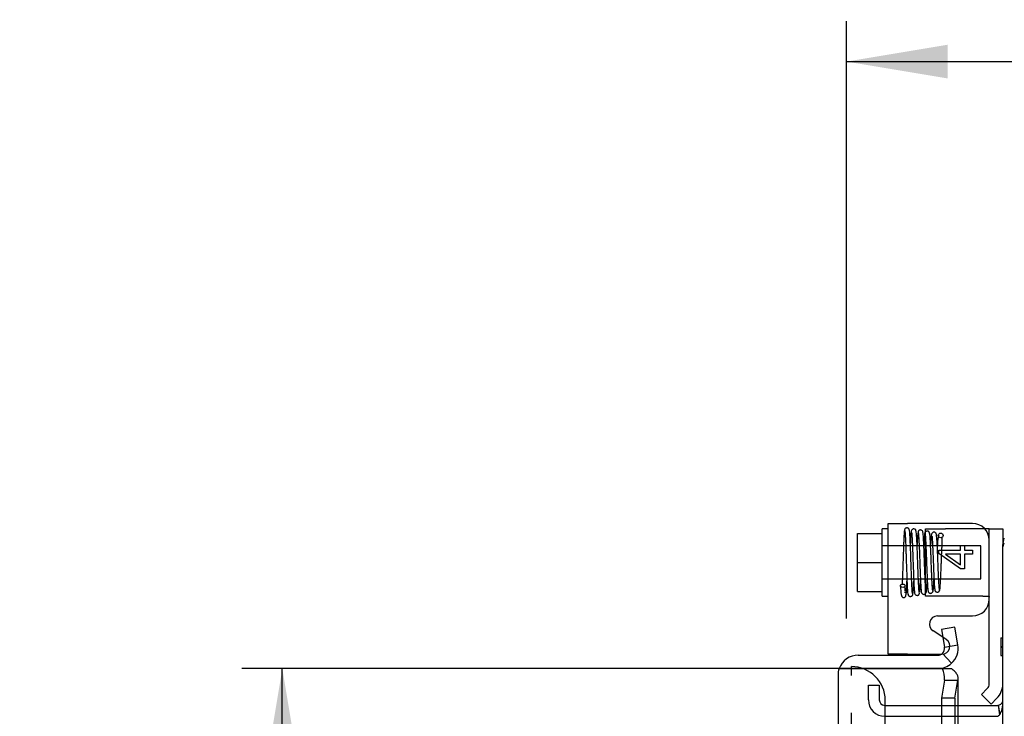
# Model space of a CAD drawing. Header units: inches. Extents: x 1 to 150, y -1 to 99.
# Tile 22 of 29: x 72.17 to 79.48, y 54.25 to 59.41. Entities that reach past the tile are written whole.
import ezdxf
from ezdxf.enums import TextEntityAlignment as Align
from ezdxf.lldxf.tags import DXFTag

# ---------------------------------------------------------------- set-up
doc = ezdxf.new("R2010")
doc.units = ezdxf.units.IN
doc.header["$MEASUREMENT"] = 0
for name, color, linetype in [('COM42667', 7, 'Continuous'), ('COM42781', 7, 'Continuous'), ('COM48541', 7, 'Continuous'), ('COM48553', 7, 'Continuous'), ('COM70220', 7, 'Continuous'), ('Default', 7, 'Continuous'), ('SCC19011', 7, 'Continuous'), ('SPR20265', 7, 'Continuous'), ('WAF25035', 7, 'Continuous')]:
    doc.layers.add(name, color=color, linetype=linetype)
doc.styles.add('SEACAD_Times_New_Roman', font='times.ttf')
tags = doc.linetypes.add('HIDDEN2', pattern=[0.1875, 0.125, -0.0625]).pattern_tags.tags
tags[6:7] = [DXFTag(74, 4), DXFTag(75, 0), DXFTag(340, '0'), DXFTag(46, 0.0), DXFTag(50, 0.0), DXFTag(44, 0.0), DXFTag(45, 0.0)]
tags[4:5] = [DXFTag(74, 4), DXFTag(75, 0), DXFTag(340, '0'), DXFTag(46, 0.0), DXFTag(50, 0.0), DXFTag(44, 0.0), DXFTag(45, 0.0)]
doc.dimstyles.new('HAMMOND_(STH_-_120x80)', dxfattribs={"dimtxt": 0.6, "dimasz": 0.75, "dimexe": 0.3, "dimexo": 0.3, "dimgap": 0.15, "dimtad": 0, "dimtih": 1, "dimtoh": 1, "dimzin": 0, "dimdsep": 46, "dimtxsty": 'SEACAD_Times_New_Roman', "dimblk1": '_SE_FILLED', "dimblk2": '_SE_FILLED', "dimsah": 1, "dimcen": 0.3, "dimadec": 0, "dimazin": 0, "dimtfac": 0.8, "dimtofl": 0, "dimtmove": 1, "dimatfit": 3, "dimfxl": 1, "dimtolj": 1, "dimtzin": 0, "dimarcsym": 0})

# ---------------------------------------------------------------- blocks, each defined once
blk = doc.blocks.new('SE3')
at = {"layer": 'COM42667', "color": 7, "linetype": 'Continuous'}
for p, q in [((78.6155, 54.7075), (78.6155, 55.6775)), ((78.6155, 55.6775), (78.7585, 55.6775)), ((79.241, 55.6775), (78.7585, 55.6775)), ((79.1529, 55.4806), (79.1529, 55.5142)), ((79.1529, 55.5142), (79.1812, 55.5142)), ((79.1812, 55.5142), (79.1812, 55.4806)), ((78.991, 55.4558), (78.991, 55.4806)), ((78.991, 55.4806), (79.1529, 55.4806)), ((79.1529, 55.3407), (78.991, 55.4558)), ((79.0403, 55.45), (79.1529, 55.371)), ((79.1529, 55.45), (79.0403, 55.45)), ((79.1529, 55.371), (79.1529, 55.45)), ((79.1812, 55.4806), (79.241, 55.4806)), ((79.241, 55.45), (79.1812, 55.45)), ((79.1812, 55.45), (79.1812, 55.3407)), ((79.241, 55.4806), (79.241, 55.45)), ((79.1812, 55.3407), (79.1529, 55.3407)), ((78.9815, 54.9913), (79.241, 54.9913)), ((79.0205, 54.8348), (78.949, 54.8809)), ((78.7585, 54.7075), (78.6155, 54.7075)), ((78.7585, 54.7075), (79.0091, 54.7075))]:
    blk.add_line(p, q, dxfattribs=at)
at = {"layer": 'COM42667', "color": 7, "linetype": 'HIDDEN2'}
for p, q in [((79.0466, 54.8179), (79.0205, 54.8348)), ((79.0091, 54.7075), (79.014, 54.7075))]:
    blk.add_line(p, q, dxfattribs=at)
at = {"layer": 'COM42667', "color": 7, "linetype": 'Continuous'}
for centre, radius, start, end in [((79.241, 55.5525), 0.125, 0, 90), ((79.241, 55.1163), 0.125, 270, 0), ((78.9815, 54.9313), 0.06, 90, 237.15449)]:
    blk.add_arc(centre, radius, start, end, dxfattribs=at)
at = {"layer": 'COM42667', "color": 7, "linetype": 'HIDDEN2'}
blk.add_arc((79.014, 54.7675), 0.06, 270, 57.15449, dxfattribs=at)
at = {"layer": 'COM42781', "color": 7, "linetype": 'HIDDEN2'}
for p, q in [((78.894, 55.6385), (79.0414, 55.6385)), ((78.894, 55.1385), (78.894, 55.6385)), ((79.3169, 55.6385), (79.0414, 55.6385)), ((79.3318, 55.6385), (79.3169, 55.6385)), ((79.0414, 55.1385), (78.894, 55.1385)), ((79.3169, 55.1385), (79.0414, 55.1385)), ((79.3169, 55.1385), (79.3519, 55.1385))]:
    blk.add_line(p, q, dxfattribs=at)
at = {"layer": 'COM42781', "color": 7, "linetype": 'Continuous'}
for p, q in [((79.366, 55.6385), (79.3318, 55.6385)), ((79.366, 55.3885), (79.366, 55.6385)), ((79.366, 55.6385), (79.466, 55.6385)), ((79.466, 55.6385), (79.466, 55.5165)), ((79.366, 54.4881), (79.366, 55.3885)), ((79.308, 54.4093), (79.3514, 54.4527)), ((79.3787, 54.3386), (79.308, 54.4093)), ((79.3787, 54.3386), (79.4221, 54.382))]:
    blk.add_line(p, q, dxfattribs=at)
for radius in [0.05, 0.15]:
    blk.add_arc((79.316, 54.4881), radius, 315, 0, dxfattribs=at)
at = {"layer": 'COM42781', "color": 7, "linetype": 'HIDDEN2'}
blk.add_open_spline([(79.3519, 55.1385), (79.3528, 55.1385), (79.3546, 55.1384), (79.3569, 55.1382), (79.359, 55.1378), (79.3609, 55.1372), (79.3626, 55.1364), (79.3641, 55.1353), (79.3652, 55.1338), (79.3659, 55.1321), (79.366, 55.1308), (79.366, 55.1302)], degree=3, knots=[0, 0, 0, 0, 0.098158, 0.196431, 0.294934, 0.393781, 0.493083, 0.617993, 0.743987, 0.871262, 1, 1, 1, 1], dxfattribs=at)
at = {"layer": 'COM48541', "color": 7, "linetype": 'Continuous'}
for p, q in [((79.466, 55.5165), (79.4774, 55.5678)), ((79.466, 55.5011), (79.4774, 55.5336)), ((79.466, 55.5011), (79.466, 55.5165)), ((79.466, 53.1567), (79.466, 55.5011)), ((79.451, 54.8289), (79.466, 54.8289)), ((79.451, 54.8289), (79.451, 54.766)), ((79.451, 54.766), (79.466, 54.766)), ((79.451, 54.766), (79.451, 54.761)), ((79.451, 54.761), (79.466, 54.761)), ((79.451, 54.761), (79.451, 54.698)), ((79.451, 54.698), (79.466, 54.698)), ((79.4637, 54.3557), (79.466, 54.3548)), ((79.1345, 54.3285), (79.425, 54.3285)), ((79.4321, 54.3291), (79.4311, 54.3289)), ((79.4311, 54.3289), (79.4417, 54.2583)), ((79.4321, 54.3291), (79.4439, 54.2613)), ((79.1345, 54.2475), (79.425, 54.2475)), ((79.4321, 54.2492), (79.4311, 54.2474))]:
    blk.add_line(p, q, dxfattribs=at)
at = {"layer": 'COM48541', "color": 7, "linetype": 'HIDDEN2'}
for p, q in [((78.469, 54.3695), (78.469, 54.4775)), ((78.469, 54.4775), (78.55, 54.4775)), ((78.55, 54.4775), (78.55, 54.3695)), ((78.591, 54.3285), (79.1345, 54.3285)), ((78.591, 54.2475), (79.1345, 54.2475))]:
    blk.add_line(p, q, dxfattribs=at)
for radius in [0.122, 0.041]:
    blk.add_arc((78.591, 54.3695), radius, 180, 270, dxfattribs=at)
at = {"layer": 'COM48541', "color": 7, "linetype": 'Continuous'}
for radius, start, end in [(0.041, 279.90049, 340.31989), (0.041, 270, 278.52247), (0.122, 270, 273.01355)]:
    blk.add_arc((79.425, 54.3695), radius, start, end, dxfattribs=at)
blk.add_open_spline([(79.4637, 54.3283), (79.4634, 54.3263), (79.4629, 54.3224), (79.462, 54.3164), (79.4607, 54.3087), (79.4591, 54.301), (79.4567, 54.2916), (79.4545, 54.2843), (79.4513, 54.2755), (79.4484, 54.2688), (79.4442, 54.2613), (79.4404, 54.2559), (79.4364, 54.252), (79.434, 54.2503), (79.4327, 54.2495), (79.4321, 54.2492)], degree=3, knots=[0, 0, 0, 0, 0.069073, 0.137858, 0.206295, 0.341841, 0.408785, 0.540398, 0.604764, 0.729429, 0.789132, 0.900957, 0.952236, 0.976559, 1, 1, 1, 1], dxfattribs=at)
at = {"layer": 'COM48553', "color": 7, "linetype": 'Continuous'}
for p, q in [((79.1092, 54.9074), (79.0107, 54.8901)), ((79.0107, 54.8901), (79.0337, 54.7597)), ((79.1322, 54.777), (79.1092, 54.9074)), ((79.0337, 54.7597), (79.1322, 54.777)), ((78.394, 54.701), (78.9845, 54.701)), ((79.0183, 54.7142), (79.0861, 54.6407)), ((78.244, 54.551), (78.244, 48.3415)), ((78.2526, 54.601), (78.394, 54.601)), ((78.394, 54.6009), (78.2526, 54.6009)), ((78.394, 54.601), (78.9845, 54.601)), ((78.9845, 54.6009), (78.394, 54.6009)), ((78.4296, 54.6009), (79.051, 54.6009)), ((79.0183, 54.6009), (78.9845, 54.6009)), ((79.0183, 54.6009), (79.0861, 54.6009)), ((79.051, 54.6009), (79.051, 54.6009)), ((79.0337, 54.5153), (79.0107, 54.3829)), ((79.0337, 54.5153), (79.1322, 54.5153)), ((79.1092, 54.3829), (79.1322, 54.5153)), ((79.1345, 52.6652), (79.1345, 54.5302)), ((79.1092, 54.3829), (79.0107, 54.3829)), ((79.0107, 54.3829), (79.0107, 52.6652)), ((79.1092, 54.3829), (79.1092, 52.6652))]:
    blk.add_line(p, q, dxfattribs=at)
at = {"layer": 'COM48553', "color": 7, "linetype": 'HIDDEN2'}
for p, q in [((78.3912, 54.6009), (78.394, 54.6009)), ((78.394, 54.6009), (78.4296, 54.6009))]:
    blk.add_line(p, q, dxfattribs=at)
at = {"layer": 'COM48553', "color": 7, "linetype": 'Continuous'}
for centre, radius, start, end in [((78.9845, 54.751), 0.15, 312.6455, 9.99997), ((78.394, 54.551), 0.15, 90, 160.52878), ((78.9845, 54.751), 0.05, 270, 312.64546), ((78.9845, 54.751), 0.05, 312.64546, 10), ((78.9845, 54.751), 0.15, 270, 312.64546), ((78.394, 54.551), 0.15, 160.52878, 180), ((78.8662, 54.5294), 0.168, 355.18464, 25.17352)]:
    blk.add_arc(centre, radius, start, end, dxfattribs=at)
blk.add_ellipse((78.394, 54.551), major_axis=(0.15, 0), ratio=0.997773, start_param=2.801756, end_param=3.141593, dxfattribs=at)
blk.add_open_spline([(79.1322, 54.5153), (79.1344, 54.5224), (79.135, 54.5296), (79.1331, 54.5438), (79.1306, 54.551), (79.1226, 54.5652), (79.1171, 54.5723), (79.1034, 54.5866), (79.0953, 54.5937), (79.0861, 54.6009)], degree=3, knots=[0, 0, 0, 0, 0.25, 0.25, 0.5, 0.5, 0.75, 0.75, 1, 1, 1, 1], dxfattribs=at)
at = {"layer": 'COM70220', "color": 7, "linetype": 'HIDDEN2'}
for p, q in [((78.344, 54.551), (78.344, 54.616)), ((78.594, 54.116), (78.594, 54.366)), ((78.344, 54.116), (78.344, 54.2721))]:
    blk.add_line(p, q, dxfattribs=at)
blk.add_arc((78.344, 54.366), 0.25, 0, 90, dxfattribs=at)
at = {"layer": 'SCC19011', "color": 7, "linetype": 'Continuous'}
for p, q in [((78.3895, 55.6035), (78.5705, 55.6035)), ((78.3895, 55.3885), (78.3895, 55.6035)), ((78.3895, 55.3885), (78.5705, 55.3885)), ((78.3895, 55.1735), (78.3895, 55.3885)), ((78.3895, 55.1735), (78.5705, 55.1735))]:
    blk.add_line(p, q, dxfattribs=at)
at = {"layer": 'SCC19011', "color": 7, "linetype": 'HIDDEN2'}
for p, q in [((79.3025, 55.5105), (78.5705, 55.5105)), ((79.3025, 55.2665), (79.3025, 55.5105)), ((78.5705, 55.2665), (79.3025, 55.2665))]:
    blk.add_line(p, q, dxfattribs=at)
at = {"layer": 'SPR20265', "color": 7, "linetype": 'HIDDEN2'}
blk.add_circle((79.0055, 55.5885), 0.0175, dxfattribs=at)
blk.add_ellipse((78.7243, 55.216), major_axis=(-0.0175, 0), ratio=0.707107, dxfattribs=at)
for points, knots in [([(78.7376, 55.6285), (78.7369, 55.6262), (78.7358, 55.6219), (78.7341, 55.6011), (78.7325, 55.574), (78.7311, 55.5427), (78.7297, 55.5096), (78.7282, 55.4679), (78.7266, 55.4206), (78.725, 55.3717), (78.7235, 55.3283), (78.722, 55.2841), (78.7207, 55.2498), (78.72, 55.231), (78.7198, 55.2264)], [0, 0, 0, 0, 0.0592104, 0.1144175, 0.1656265, 0.2128097, 0.255962, 0.2950894, 0.3611355, 0.4110854, 0.4523203, 0.5022764, 0.5615932, 0.5820323, 0.5820323, 0.5820323, 0.5820323]), ([(78.7732, 55.6274), (78.7731, 55.6288), (78.7729, 55.6314), (78.7714, 55.6354), (78.769, 55.6389), (78.7659, 55.6417), (78.7624, 55.6436), (78.7577, 55.645), (78.7519, 55.6449), (78.7454, 55.6422), (78.7405, 55.6373), (78.7376, 55.6312), (78.7372, 55.6277), (78.737, 55.6256)], [0, 0, 0, 0, 0.061046, 0.125273, 0.191172, 0.257138, 0.321758, 0.38405, 0.50258, 0.627092, 0.754222, 0.87904, 1, 1, 1, 1]), ([(78.7381, 55.6247), (78.7388, 55.6243), (78.7401, 55.6216), (78.7421, 55.5983), (78.744, 55.5638), (78.7457, 55.525), (78.7472, 55.4866), (78.7484, 55.4517), (78.7494, 55.4224), (78.7503, 55.3964), (78.7512, 55.3694), (78.7523, 55.337), (78.7536, 55.2986), (78.7552, 55.2564), (78.7571, 55.2139), (78.7592, 55.1768), (78.7614, 55.154), (78.7627, 55.1517), (78.7634, 55.1517)], [0.0155714, 0.0155714, 0.0155714, 0.0155714, 0.0911325, 0.1734241, 0.2469055, 0.311539, 0.3672816, 0.4141234, 0.452071, 0.4813694, 0.513675, 0.5552654, 0.6061478, 0.6663186, 0.7358013, 0.814551, 0.9026159, 0.9727421, 0.9727421, 0.9727421, 0.9727421]), ([(78.7978, 55.1571), (78.7973, 55.1569), (78.796, 55.1588), (78.794, 55.1799), (78.792, 55.2157), (78.7902, 55.2574), (78.7886, 55.299), (78.7873, 55.3371), (78.7862, 55.3694), (78.7853, 55.3964), (78.7844, 55.4224), (78.7834, 55.4519), (78.7822, 55.4869), (78.7807, 55.5257), (78.779, 55.5651), (78.777, 55.6005), (78.7749, 55.6252), (78.7735, 55.6282), (78.7728, 55.6289)], [0.0317125, 0.0317125, 0.0317125, 0.0317125, 0.0954291, 0.1821817, 0.2601023, 0.3291139, 0.3890647, 0.4398824, 0.4814915, 0.513848, 0.5432124, 0.581276, 0.628319, 0.6843936, 0.7495521, 0.8238288, 0.9072668, 0.9878183, 0.9878183, 0.9878183, 0.9878183]), ([(78.8472, 55.1636), (78.8467, 55.1656), (78.8458, 55.1694), (78.8439, 55.1889), (78.8418, 55.2242), (78.8396, 55.2763), (78.8377, 55.328), (78.8361, 55.3732), (78.8348, 55.4102), (78.8337, 55.4425), (78.8325, 55.4746), (78.8312, 55.5091), (78.8296, 55.5446), (78.8278, 55.5781), (78.8259, 55.6031), (78.8242, 55.6184), (78.8214, 55.6268), (78.8196, 55.6312), (78.811, 55.6373), (78.8026, 55.6377), (78.7949, 55.6338), (78.7893, 55.6272), (78.7869, 55.6188), (78.7851, 55.6055), (78.7829, 55.5777), (78.7814, 55.5463), (78.7806, 55.5275), (78.7806, 55.5267)], [0, 0, 0, 0, 0.0301817, 0.0587336, 0.110744, 0.1561616, 0.1949242, 0.2269775, 0.2522487, 0.2727383, 0.2959645, 0.3226706, 0.3529166, 0.3867518, 0.4229224, 0.4525212, 0.4738465, 0.4868626, 0.4945622, 0.5071963, 0.5154394, 0.5240531, 0.5426811, 0.5633363, 0.6071467, 0.6546038, 0.656695, 0.656695, 0.656695, 0.656695]), ([(78.7913, 55.607), (78.7911, 55.607), (78.791, 55.6062), (78.7917, 55.597), (78.7932, 55.5738), (78.7952, 55.5333), (78.7969, 55.4905), (78.7985, 55.4484), (78.8002, 55.3976), (78.8022, 55.3401), (78.8044, 55.2796), (78.8069, 55.2229), (78.809, 55.1863), (78.8109, 55.1669), (78.8118, 55.163), (78.8123, 55.1609)], [0.5384414, 0.5384414, 0.5384414, 0.5384414, 0.544565, 0.5649978, 0.6087765, 0.6563921, 0.6839622, 0.715934, 0.7523041, 0.7930785, 0.8382188, 0.8877195, 0.9415842, 0.9702459, 1, 1, 1, 1]), ([(78.8363, 55.608), (78.8356, 55.6037), (78.8342, 55.589), (78.8323, 55.5576), (78.8311, 55.5331), (78.8306, 55.5216)], [0.0919425, 0.0919425, 0.0919425, 0.0919425, 0.1748391, 0.2486676, 0.3055837, 0.3055837, 0.3055837, 0.3055837]), ([(78.8742, 55.6093), (78.8738, 55.6127), (78.8729, 55.6183), (78.8671, 55.6257), (78.8598, 55.6292), (78.8528, 55.6295), (78.8462, 55.6272), (78.8413, 55.6228), (78.8384, 55.6173), (78.8381, 55.6138), (78.8379, 55.6119)], [0, 0, 0, 0, 0.174522, 0.341814, 0.49099, 0.617224, 0.732964, 0.83707, 0.926174, 1, 1, 1, 1]), ([(78.8387, 55.6098), (78.8392, 55.608), (78.8401, 55.6046), (78.8419, 55.5867), (78.844, 55.5544), (78.8462, 55.505), (78.8481, 55.456), (78.8497, 55.4125), (78.851, 55.3767), (78.8521, 55.3457), (78.8532, 55.3152), (78.8545, 55.2822), (78.856, 55.2478), (78.8578, 55.2149), (78.8597, 55.1888), (78.8614, 55.1722), (78.8642, 55.1628), (78.8656, 55.1586), (78.8728, 55.1525), (78.8806, 55.1509), (78.8882, 55.1531), (78.8951, 55.1586), (78.8985, 55.1669), (78.9004, 55.1783), (78.9028, 55.2032), (78.9044, 55.2354), (78.9054, 55.2571), (78.9056, 55.2619)], [0, 0, 0, 0, 0.0305049, 0.0593492, 0.1118715, 0.1577673, 0.1970565, 0.2296976, 0.2556944, 0.2762849, 0.2991099, 0.3254834, 0.3554313, 0.3890042, 0.425768, 0.4571525, 0.4800728, 0.4945221, 0.5019946, 0.5129861, 0.5206551, 0.5289652, 0.5470031, 0.5674836, 0.6112198, 0.6586154, 0.6714485, 0.6714485, 0.6714485, 0.6714485]), ([(78.8941, 55.1944), (78.8936, 55.2012), (78.8927, 55.215), (78.8914, 55.2407), (78.8902, 55.2672), (78.8888, 55.3003), (78.8872, 55.3414), (78.8855, 55.3903), (78.8835, 55.4453), (78.8813, 55.5024), (78.8789, 55.5559), (78.8768, 55.5893), (78.875, 55.6073), (78.8741, 55.6108), (78.8736, 55.6127)], [0.5669867, 0.5669867, 0.5669867, 0.5669867, 0.6047141, 0.6281106, 0.652604, 0.6806605, 0.7130635, 0.7498092, 0.7909342, 0.8364784, 0.8864307, 0.9408593, 0.9698619, 1, 1, 1, 1]), ([(78.887, 55.6035), (78.8865, 55.6009), (78.8856, 55.5963), (78.8837, 55.5762), (78.8821, 55.5487), (78.8809, 55.5244), (78.8806, 55.5176)], [0, 0, 0, 0, 0.0302305, 0.0588277, 0.1109558, 0.1300602, 0.1300602, 0.1300602, 0.1300602]), ([(78.9228, 55.6039), (78.9227, 55.6048), (78.9227, 55.6063), (78.9221, 55.609), (78.9211, 55.6117), (78.9195, 55.6144), (78.9173, 55.6168), (78.9146, 55.6188), (78.9115, 55.6202), (78.9069, 55.6213), (78.9009, 55.6208), (78.8936, 55.617), (78.8878, 55.6091), (78.8868, 55.6033), (78.8864, 55.5997)], [0, 0, 0, 0, 0.036353, 0.073764, 0.113325, 0.155834, 0.201742, 0.251197, 0.304133, 0.360387, 0.484485, 0.636448, 0.811563, 1, 1, 1, 1]), ([(78.8883, 55.6), (78.8888, 55.6003), (78.8899, 55.5989), (78.8919, 55.581), (78.8939, 55.5495), (78.8957, 55.5127), (78.8972, 55.4753), (78.8986, 55.441), (78.8997, 55.4117), (78.9006, 55.3873), (78.9015, 55.3639), (78.9025, 55.3375), (78.9037, 55.306), (78.9052, 55.2709), (78.9069, 55.2348), (78.9089, 55.2025), (78.911, 55.1791), (78.9125, 55.176), (78.9133, 55.175)], [0.0376878, 0.0376878, 0.0376878, 0.0376878, 0.0961746, 0.1834132, 0.2617276, 0.3310047, 0.3912006, 0.4422884, 0.4842426, 0.5170201, 0.5461009, 0.5837943, 0.6305341, 0.6863471, 0.7512032, 0.8250827, 0.9080267, 0.992349, 0.992349, 0.992349, 0.992349]), ([(78.9479, 55.1795), (78.9471, 55.1802), (78.9458, 55.1829), (78.9437, 55.2048), (78.9418, 55.2362), (78.9401, 55.2716), (78.9387, 55.3063), (78.9375, 55.3376), (78.9365, 55.3639), (78.9356, 55.3873), (78.9347, 55.4118), (78.9336, 55.4411), (78.9322, 55.4758), (78.9306, 55.5139), (78.9288, 55.5517), (78.9266, 55.5847), (78.9245, 55.6046), (78.9232, 55.6063), (78.9225, 55.6062)], [0.0115652, 0.0115652, 0.0115652, 0.0115652, 0.0900002, 0.1715273, 0.2444185, 0.3086089, 0.3639947, 0.4104711, 0.4480048, 0.476988, 0.5096837, 0.5515962, 0.602753, 0.6632181, 0.7330773, 0.8124375, 0.9013448, 0.9682001, 0.9682001, 0.9682001, 0.9682001]), ([(78.9966, 55.1887), (78.9961, 55.1916), (78.9952, 55.1967), (78.9933, 55.2175), (78.9912, 55.2525), (78.989, 55.302), (78.987, 55.3497), (78.9855, 55.3907), (78.9842, 55.4237), (78.9831, 55.452), (78.9819, 55.4794), (78.9807, 55.5081), (78.9792, 55.5368), (78.9775, 55.5635), (78.9758, 55.5835), (78.974, 55.5962), (78.9715, 55.6035), (78.969, 55.6083), (78.9599, 55.6143), (78.9491, 55.6139), (78.9352, 55.599), (78.9354, 55.5811), (78.9324, 55.5516), (78.9312, 55.5261), (78.9306, 55.5132)], [0, 0, 0, 0, 0.0302121, 0.0587884, 0.1108288, 0.1562534, 0.1949895, 0.2269793, 0.2521478, 0.2725339, 0.2951684, 0.3206622, 0.3490803, 0.3804723, 0.4135747, 0.4407272, 0.4606988, 0.4734934, 0.4828338, 0.5004795, 0.5225288, 0.5635696, 0.6072148, 0.6445983, 0.6445983, 0.6445983, 0.6445983]), ([(78.9412, 55.5849), (78.9407, 55.5847), (78.9418, 55.5802), (78.9424, 55.5636), (78.9446, 55.5303), (78.9463, 55.4937), (78.9479, 55.4572), (78.9496, 55.4122), (78.9516, 55.3604), (78.9538, 55.3047), (78.9563, 55.2515), (78.9589, 55.2055), (78.9607, 55.1931), (78.9617, 55.1863)], [0.5473744, 0.5473744, 0.5473744, 0.5473744, 0.5667016, 0.610136, 0.6575635, 0.6850276, 0.7168927, 0.7531536, 0.7938176, 0.838842, 0.8882233, 0.9419585, 1, 1, 1, 1]), ([(78.9912, 55.5912), (78.9898, 55.588), (78.9867, 55.5791), (78.9843, 55.5642), (78.9826, 55.5437), (78.9815, 55.5248), (78.9807, 55.5106), (78.9806, 55.5083)], [0.1036062, 0.1036062, 0.1036062, 0.1036062, 0.135984, 0.1812356, 0.2155752, 0.2816892, 0.2940155, 0.2940155, 0.2940155, 0.2940155]), ([(78.9978, 55.1808), (78.9983, 55.1812), (78.9998, 55.1861), (79.0021, 55.2081), (79.0045, 55.248), (79.0066, 55.292), (79.0084, 55.3335), (79.0098, 55.3688), (79.0109, 55.3985), (79.0124, 55.4365), (79.0141, 55.4757), (79.0157, 55.5131), (79.0171, 55.5397), (79.0179, 55.5585), (79.0171, 55.5658), (79.0155, 55.5678), (79.0152, 55.5681)], [0.0605518, 0.0605518, 0.0605518, 0.0605518, 0.1177162, 0.2217388, 0.3128852, 0.391298, 0.4572029, 0.5107279, 0.5519667, 0.5905596, 0.6832451, 0.7374115, 0.7961796, 0.8532683, 0.9061148, 0.9171084, 0.9171084, 0.9171084, 0.9171084]), ([(78.7068, 55.2156), (78.7076, 55.1995), (78.709, 55.1751), (78.7122, 55.1501), (78.7163, 55.1366), (78.7213, 55.1307), (78.7258, 55.1286), (78.7302, 55.1278), (78.7348, 55.1282), (78.7394, 55.1301), (78.7458, 55.1352), (78.7466, 55.1396), (78.7497, 55.15), (78.751, 55.1653), (78.7528, 55.1882), (78.7543, 55.2175), (78.7553, 55.2419), (78.7556, 55.2484)], [0, 0, 0, 0, 0.0665216, 0.1204629, 0.1614555, 0.1891027, 0.1978939, 0.2035787, 0.2122546, 0.2191866, 0.2250897, 0.2512762, 0.2998944, 0.3325854, 0.3702446, 0.4409813, 0.4655871, 0.4655871, 0.4655871, 0.4655871]), ([(78.7417, 55.1625), (78.7423, 55.1631), (78.7435, 55.1666), (78.7434, 55.181), (78.7425, 55.202), (78.7418, 55.2163)], [0.8538868, 0.8538868, 0.8538868, 0.8538868, 0.8779391, 0.9312464, 1, 1, 1, 1]), ([(78.7989, 55.1537), (78.7994, 55.1562), (78.8003, 55.1609), (78.8021, 55.1814), (78.8039, 55.212), (78.8052, 55.2415), (78.8056, 55.2527)], [0, 0, 0, 0, 0.0305511, 0.0594414, 0.1120988, 0.1410638, 0.1410638, 0.1410638, 0.1410638]), ([(78.8497, 55.1651), (78.8505, 55.1698), (78.852, 55.1861), (78.854, 55.2203), (78.8551, 55.2461), (78.8556, 55.2575)], [0.098377, 0.098377, 0.098377, 0.098377, 0.1871127, 0.2663809, 0.3219671, 0.3219671, 0.3219671, 0.3219671]), ([(78.9483, 55.1753), (78.9488, 55.1766), (78.9497, 55.1792), (78.9515, 55.1945), (78.9535, 55.222), (78.955, 55.2521), (78.9556, 55.2666)], [0, 0, 0, 0, 0.0305881, 0.0595059, 0.1121848, 0.1538555, 0.1538555, 0.1538555, 0.1538555]), ([(78.7632, 55.1534), (78.7633, 55.152), (78.7635, 55.1495), (78.765, 55.1455), (78.7673, 55.142), (78.7704, 55.1392), (78.7738, 55.1373), (78.7786, 55.1359), (78.7846, 55.1362), (78.791, 55.1391), (78.7979, 55.1466), (78.7989, 55.1525), (78.7995, 55.1573)], [0, 0, 0, 0, 0.055383, 0.112985, 0.171703, 0.230339, 0.287909, 0.343892, 0.45376, 0.576632, 0.710657, 1, 1, 1, 1]), ([(78.8117, 55.1643), (78.8121, 55.1608), (78.813, 55.1552), (78.8188, 55.1477), (78.8261, 55.1442), (78.8331, 55.1437), (78.8397, 55.146), (78.844, 55.1498), (78.8462, 55.1535), (78.8473, 55.1561), (78.8479, 55.1588), (78.8479, 55.1604), (78.848, 55.1613)], [0, 0, 0, 0, 0.179474, 0.349583, 0.499926, 0.62563, 0.739127, 0.840103, 0.885308, 0.926766, 0.964791, 1, 1, 1, 1]), ([(78.9126, 55.177), (78.9127, 55.1755), (78.913, 55.1729), (78.9145, 55.1689), (78.9169, 55.1654), (78.9209, 55.1616), (78.927, 55.1591), (78.934, 55.1592), (78.9405, 55.1619), (78.9455, 55.1667), (78.9484, 55.1727), (78.9488, 55.1763), (78.949, 55.1784)], [0, 0, 0, 0, 0.063728, 0.130533, 0.198895, 0.267172, 0.397362, 0.518273, 0.643035, 0.768012, 0.887736, 1, 1, 1, 1]), ([(78.9611, 55.1905), (78.9616, 55.1853), (78.9627, 55.179), (78.9697, 55.171), (78.9762, 55.1679), (78.9822, 55.1675), (78.987, 55.1688), (78.9905, 55.1707), (78.9936, 55.1735), (78.9959, 55.177), (78.9974, 55.181), (78.9975, 55.1835), (78.9976, 55.185)], [0, 0, 0, 0, 0.306204, 0.442937, 0.565203, 0.671636, 0.724965, 0.779543, 0.835119, 0.890984, 0.946216, 1, 1, 1, 1])]:
    blk.add_open_spline(points, degree=3, knots=knots, dxfattribs=at)
at = {"layer": 'WAF25035', "color": 7, "linetype": 'Continuous'}
for p, q in [((78.5705, 55.1385), (78.5705, 55.6385)), ((78.6155, 55.6385), (78.5705, 55.6385)), ((78.5705, 55.1385), (78.6155, 55.1385))]:
    blk.add_line(p, q, dxfattribs=at)
blk = doc.blocks.new('DMBLK449')
at = {"layer": 'Default', "linetype": 'Continuous'}
for points in [[(79.0574, 59.2274), (78.3074, 59.1024), (79.0574, 58.9774)], [(85.6436, 59.2274), (85.6436, 58.9774), (86.3936, 59.1024)]]:
    blk.add_hatch(color=7, dxfattribs=at).paths.add_polyline_path(points)
at = {"layer": 'Default', "color": 7, "linetype": 'Continuous'}
for p, q in [((78.3074, 54.9735), (78.3074, 59.4024)), ((86.3936, 53.8886), (86.3936, 59.4024)), ((78.3074, 59.1024), (80.3064, 59.1024)), ((84.3946, 59.1024), (86.3936, 59.1024))]:
    blk.add_line(p, q, dxfattribs=at)
at = {"layer": 'Default', "color": 7, "linetype": 'Continuous', "style": 'SEACAD_Times_New_Roman'}
for s, p in [('8.09', (81.5543, 59.4024)), ('USABLE ', (80.5164, 58.5024)), ('DEPTH', (80.9216, 57.6024))]:
    blk.add_text(s, height=0.6, dxfattribs=at).set_placement(p, align=Align.TOP_LEFT)
blk = doc.blocks.new('_SE_FILLED')
at = {"color": 0}
blk.add_line((0, 0), (-1, 0), dxfattribs=at)
blk.add_solid([(0, 0), (-1, -0.1665), (-1, 0.1665), (0, 0)], dxfattribs=at)
blk = doc.blocks.new('DMBLK464')
at = {"layer": 'Default', "linetype": 'Continuous'}
for points in [[(73.9977, 53.8509), (74.2477, 53.8509), (74.1227, 54.6009)], [(73.9977, 33.7795), (74.1227, 33.0295), (74.2477, 33.7795)]]:
    blk.add_hatch(color=7, dxfattribs=at).paths.add_polyline_path(points)
at = {"layer": 'Default', "color": 7, "linetype": 'Continuous'}
for p, q in [((78.4225, 54.6009), (73.8227, 54.6009)), ((74.1227, 43.6397), (74.1227, 54.6009)), ((74.1227, 33.0295), (74.1227, 40.8197)), ((78.708, 33.0295), (73.8227, 33.0295))]:
    blk.add_line(p, q, dxfattribs=at)
at = {"layer": 'Default', "color": 7, "linetype": 'Continuous', "style": 'SEACAD_Times_New_Roman'}
for s, p in [('21.57', (73.099, 43.4297)), ('DOOR ', (72.7507, 42.5297)), ('OPENING', (72.1749, 41.6297))]:
    blk.add_text(s, height=0.6, dxfattribs=at).set_placement(p, align=Align.TOP_LEFT)

msp = doc.modelspace()

# ---------------------------------------------------------------- block references
at = {"layer": 'Default'}
msp.add_blockref('SE3', (0, 0), dxfattribs=at)

# ---------------------------------------------------------------- dimensions: what is measured, and where the dimension line sits
at = {"layer": 'Default', "color": 7, "linetype": 'Continuous'}
dim = msp.add_linear_dim(base=(86.3936, 59.1024), p1=(78.3074, 54.6735), p2=(86.3936, 53.5886), text='\\A1;<>\\PUSABLE \\XDEPTH', dimstyle='HAMMOND_(STH_-_120x80)', override={"dimtmove": 0}, dxfattribs=at)
dim.commit()
dim.dimension.update_dxf_attribs({"geometry": 'DMBLK449', "text_midpoint": (82.3505, 59.1024), "dimtype": 160})
dim = msp.add_linear_dim(base=(74.1227, 54.6009), p1=(79.008, 33.0295), p2=(78.7225, 54.6009), angle=90, text='\\A1;<>\\PDOOR \\XOPENING', dimstyle='HAMMOND_(STH_-_120x80)', override={"dimtmove": 0}, dxfattribs=at)
dim.commit()
dim.dimension.update_dxf_attribs({"geometry": 'DMBLK464', "text_midpoint": (74.1227, 43.1297), "dimtype": 160})

doc.saveas('drawing.dxf')
